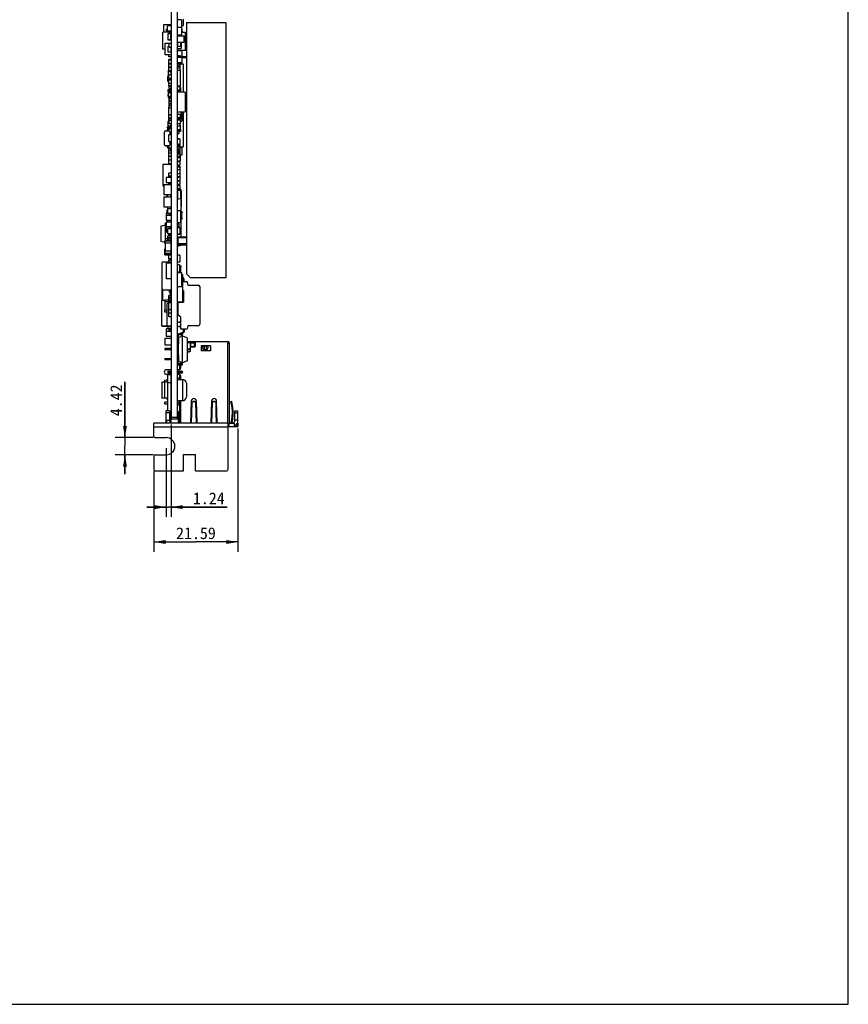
# Model space of a CAD drawing. Header units: millimetres. Extents: x 0 to 559, y 0 to 432.
# Tile 14 of 15: x 346 to 559, y 0 to 253. Entities that reach past the tile are written whole.
import ezdxf
from ezdxf.enums import TextEntityAlignment as Align

# ---------------------------------------------------------------- set-up
doc = ezdxf.new("R2010")
doc.units = ezdxf.units.MM
doc.header["$LTSCALE"] = 30.734
doc.layers.get('0').update_dxf_attribs({"linetype": 'CONTINUOUS'})
doc.layers.add('00_COMPONENTS', color=7, linetype='CONTINUOUS')
doc.layers.add('51__DRAFT_DIMS', color=7, linetype='CONTINUOUS')
doc.styles.get("Standard").update_dxf_attribs({"font": 'simfang.ttf'})
doc.dimstyles.new('DIMSTYLE_1', dxfattribs={"dimtxt": 3, "dimasz": 3, "dimexe": 2.5, "dimexo": 0.5, "dimgap": 0.75, "dimtad": 1, "dimdsep": 46, "dimtxsty": 'STANDARD', "dimblk": '_FILLED', "dimblk1": '_FILLED', "dimblk2": '_FILLED', "dimcen": 0.09, "dimclrt": 3, "dimazin": 2, "dimtp": 0.2, "dimtm": 0.2, "dimtfac": 1, "dimtofl": 0, "dimtmove": 0, "dimatfit": 3, "dimldrblk": '_FILLED', "dimfxl": 1, "dimtolj": 1, "dimarcsym": 0})
doc.dimstyles.new('DIMSTYLE_4', dxfattribs={"dimtxt": 3, "dimasz": 3, "dimexe": 2.5, "dimexo": 0.5, "dimgap": 0.75, "dimtad": 1, "dimdsep": 46, "dimtxsty": 'STANDARD', "dimblk": '_FILLED', "dimblk1": '_FILLED', "dimblk2": '_FILLED', "dimcen": 0.09, "dimclrt": 3, "dimazin": 2, "dimtp": 0.1, "dimtm": 0.1, "dimtfac": 1, "dimtofl": 0, "dimtmove": 0, "dimatfit": 3, "dimldrblk": '_FILLED', "dimfxl": 1, "dimtolj": 1, "dimarcsym": 0})

# ---------------------------------------------------------------- blocks, each defined once
blk = doc.blocks.new('_FILLED')
at = {"color": 0, "linetype": 'BYBLOCK'}
blk.add_solid([(0, 0), (-1, 0.167), (-1, -0.167)], dxfattribs=at)
blk = doc.blocks.new('*D6')
at = {"layer": '51__DRAFT_DIMS', "color": 4}
for p, q in [((373.14, 145.37), (373.14, 159.65)), ((373.14, 159.65), (373.14, 143.16)), ((380.36, 145.37), (370.64, 145.37)), ((373.14, 135.95), (373.14, 143.16)), ((380.36, 140.95), (370.64, 140.95)), ((373.14, 140.95), (373.14, 135.95))]:
    blk.add_line(p, q, dxfattribs=at)
at = {"layer": '51__DRAFT_DIMS', "color": 4, "xscale": 3, "yscale": 3, "zscale": 3}
for p, rotation in [((373.14, 145.37), 270), ((373.14, 140.95), 90)]:
    blk.add_blockref('_FILLED', p, dxfattribs=dict(at, rotation=rotation))
at = {"layer": '51__DRAFT_DIMS', "color": 3}
blk.add_text('4.42', height=3, rotation=90, dxfattribs=at).set_placement((372.39, 150.84))
blk = doc.blocks.new('*D7')
at = {"layer": '51__DRAFT_DIMS', "color": 4}
for p, q in [((384.97, 148.74), (384.97, 125.04)), ((383.73, 142.66), (383.73, 125.04)), ((383.73, 127.54), (378.73, 127.54)), ((378.73, 127.54), (384.35, 127.54)), ((399.4, 127.54), (384.35, 127.54)), ((384.97, 127.54), (399.4, 127.54))]:
    blk.add_line(p, q, dxfattribs=at)
at = {"layer": '51__DRAFT_DIMS', "color": 4, "xscale": 3, "yscale": 3, "zscale": 3}
blk.add_blockref('_FILLED', (383.73, 127.54), dxfattribs=at)
at = {"layer": '51__DRAFT_DIMS', "color": 4, "xscale": 3, "yscale": 3, "zscale": 3, "rotation": 180}
blk.add_blockref('_FILLED', (384.97, 127.54), dxfattribs=at)
at = {"layer": '51__DRAFT_DIMS', "color": 3}
blk.add_text('1.24', height=3, dxfattribs=at).set_placement((390.58, 128.29))
blk = doc.blocks.new('*D8')
at = {"layer": '51__DRAFT_DIMS', "color": 4}
for p, q in [((402.15, 147.74), (402.15, 116.09)), ((380.56, 136.81), (380.56, 116.09)), ((380.56, 118.59), (391.36, 118.59)), ((402.15, 118.59), (391.36, 118.59))]:
    blk.add_line(p, q, dxfattribs=at)
at = {"layer": '51__DRAFT_DIMS', "color": 4, "xscale": 3, "yscale": 3, "zscale": 3, "rotation": 180}
blk.add_blockref('_FILLED', (380.56, 118.59), dxfattribs=at)
at = {"layer": '51__DRAFT_DIMS', "color": 4, "xscale": 3, "yscale": 3, "zscale": 3}
blk.add_blockref('_FILLED', (402.15, 118.59), dxfattribs=at)
at = {"layer": '51__DRAFT_DIMS', "color": 3}
blk.add_text('21.59', height=3, dxfattribs=at).set_placement((391.36, 119.34), align=Align.CENTER)

msp = doc.modelspace()

# ---------------------------------------------------------------- linework, layer by layer
at = {"color": 7}
for p, q in [((558.8, 0), (558.8, 431.8)), ((0, 0), (558.8, 0))]:
    msp.add_line(p, q, dxfattribs=at)
at = {"layer": '00_COMPONENTS', "color": 7}
for p, q in [((385.002, 297.789), (385.002, 150.139)), ((386.574, 297.789), (386.574, 150.139)), ((388.174, 251.08), (388.174, 252.68)), ((383.097, 249.358), (383.097, 251.312)), ((383.097, 251.312), (385.002, 251.312)), ((383.752, 250.097), (383.752, 249.647)), ((383.752, 250.097), (384.037, 250.097)), ((384.037, 249.581), (384.037, 251.003)), ((385.002, 251.003), (384.037, 251.003)), ((387.692, 252.5), (386.574, 252.5)), ((386.574, 250.646), (387.692, 250.646)), ((387.692, 250.532), (386.574, 250.532)), ((387.184, 250.646), (387.184, 250.532)), ((387.374, 250.532), (387.374, 250.646)), ((387.692, 252.5), (387.692, 250.646)), ((387.692, 251.08), (388.174, 251.08)), ((387.692, 250.532), (387.692, 248.677)), ((387.692, 250.264), (387.824, 250.264)), ((387.824, 249.639), (387.824, 250.264)), ((388.974, 251.847), (388.974, 187.347)), ((388.974, 251.847), (399.074, 251.847)), ((399.074, 251.847), (399.074, 186.347)), ((382.894, 245.004), (382.894, 249.358)), ((385.002, 249.358), (382.894, 249.358)), ((383.752, 249.647), (384.037, 249.647)), ((383.802, 249.647), (383.802, 249.358)), ((385.002, 249.581), (384.037, 249.581)), ((384.202, 247.294), (384.202, 249.021)), ((384.202, 249.021), (385.002, 249.021)), ((384.502, 249.358), (384.502, 249.581)), ((384.502, 249.021), (384.502, 249.206)), ((384.502, 249.206), (385.002, 249.206)), ((384.952, 247.721), (384.952, 248.721)), ((384.952, 248.721), (385.002, 248.721)), ((385.002, 248.406), (384.952, 248.406)), ((385.002, 248.206), (384.952, 248.206)), ((385.002, 247.721), (384.952, 247.721)), ((384.982, 248.406), (384.982, 248.721)), ((384.982, 248.594), (385.002, 248.594)), ((386.574, 248.677), (387.692, 248.677)), ((388.374, 248.383), (386.574, 248.383)), ((387.184, 248.677), (387.184, 248.383)), ((387.59, 248.677), (387.59, 248.383)), ((387.692, 249.639), (387.824, 249.639)), ((387.692, 249.365), (388.581, 249.365)), ((387.786, 249.639), (387.786, 249.365)), ((388.374, 246.783), (388.374, 248.383)), ((388.581, 249.365), (388.581, 244.66)), ((383.427, 245.004), (382.894, 245.004)), ((383.427, 243.523), (383.427, 246.52)), ((383.427, 246.52), (385.002, 246.52)), ((385.002, 247.421), (384.202, 247.421)), ((385.002, 247.294), (384.202, 247.294)), ((384.202, 244.197), (384.202, 245.797)), ((384.202, 245.797), (384.502, 245.797)), ((384.502, 245.555), (384.502, 246.52)), ((384.502, 245.555), (385.002, 245.555)), ((384.952, 245.497), (384.952, 244.497)), ((384.952, 245.497), (385.002, 245.497)), ((386.574, 246.783), (388.374, 246.783)), ((386.624, 246.368), (386.574, 246.368)), ((386.624, 246.168), (386.574, 246.168)), ((386.624, 246.018), (386.574, 246.018)), ((387.374, 245.718), (386.574, 245.718)), ((386.574, 245.142), (387.59, 245.142)), ((386.594, 246.783), (386.594, 246.368)), ((386.624, 246.783), (386.624, 246.018)), ((387.374, 246.783), (387.374, 245.718)), ((387.59, 246.783), (387.59, 245.142)), ((385.002, 243.523), (383.427, 243.523)), ((385.002, 244.197), (384.202, 244.197)), ((384.392, 243.028), (384.392, 243.523)), ((385.002, 243.028), (384.392, 243.028)), ((385.002, 244.497), (384.952, 244.497)), ((388.581, 244.66), (386.574, 244.66)), ((387.824, 244.566), (386.574, 244.566)), ((386.574, 243.316), (387.824, 243.316)), ((387.074, 243.311), (386.574, 243.311)), ((386.574, 243.052), (387.184, 243.052)), ((387.824, 242.852), (386.574, 242.852)), ((386.594, 244.66), (386.594, 244.566)), ((386.624, 243.052), (386.624, 243.311)), ((386.674, 243.052), (386.674, 243.311)), ((387.074, 243.316), (387.074, 243.311)), ((387.184, 243.052), (387.184, 242.852)), ((387.274, 243.316), (387.274, 242.852)), ((387.354, 244.66), (387.354, 244.566)), ((387.539, 244.66), (387.539, 244.566)), ((387.824, 243.316), (387.824, 244.566)), ((387.824, 241.602), (387.824, 242.852)), ((387.824, 242.847), (388.974, 242.847)), ((388.581, 244.847), (388.974, 244.847)), ((384.392, 239.41), (384.392, 242.317)), ((385.002, 242.317), (384.392, 242.317)), ((385.002, 242.204), (384.392, 242.204)), ((385.002, 241.315), (384.392, 241.315)), ((384.392, 241.252), (385.002, 241.252)), ((385.002, 240.363), (384.392, 240.363)), ((384.392, 240.299), (385.002, 240.299)), ((386.574, 241.602), (387.824, 241.602)), ((387.074, 241.143), (386.574, 241.143)), ((386.574, 240.643), (387.074, 240.643)), ((386.574, 240.258), (387.184, 240.258)), ((386.574, 240.195), (387.184, 240.195)), ((387.074, 240.643), (387.074, 241.143)), ((387.074, 240.741), (387.184, 240.741)), ((387.184, 241.602), (387.184, 240.258)), ((387.274, 241.274), (387.184, 241.274)), ((387.184, 241.174), (387.274, 241.174)), ((387.184, 240.195), (387.184, 239.527)), ((387.274, 241.602), (387.274, 241.174)), ((387.274, 241.232), (388.098, 241.232)), ((388.098, 241.232), (388.098, 233.935)), ((384.102, 238.002), (384.102, 236.802)), ((384.392, 238.002), (384.102, 238.002)), ((384.202, 239.625), (384.202, 239.275)), ((384.202, 239.625), (384.392, 239.625)), ((384.202, 239.275), (385.002, 239.275)), ((384.202, 238.375), (384.202, 238.025)), ((384.392, 238.375), (384.202, 238.375)), ((384.392, 238.025), (384.202, 238.025)), ((384.222, 239.275), (384.222, 238.375)), ((385.002, 239.41), (384.392, 239.41)), ((384.392, 237.505), (384.392, 238.394)), ((385.002, 238.394), (384.392, 238.394)), ((385.002, 237.505), (384.392, 237.505)), ((384.982, 238.394), (384.982, 239.275)), ((385.002, 238.926), (384.982, 238.926)), ((387.324, 239.527), (386.574, 239.527)), ((387.324, 239.527), (387.324, 235.527)), ((384.102, 236.802), (384.392, 236.802)), ((384.392, 235.645), (384.392, 237.346)), ((385.002, 237.346), (384.392, 237.346)), ((385.002, 237.049), (384.392, 237.049)), ((385.002, 236.16), (384.392, 236.16)), ((384.392, 235.645), (385.002, 235.645)), ((384.502, 237.406), (384.502, 237.346)), ((385.002, 237.406), (384.502, 237.406)), ((384.502, 235.527), (384.502, 235.645)), ((384.502, 234.927), (384.502, 235.526)), ((384.522, 235.526), (384.502, 235.526)), ((385.002, 235.516), (384.502, 235.516)), ((385.002, 235.316), (384.502, 235.316)), ((384.502, 234.927), (385.002, 234.927)), ((384.522, 235.516), (384.522, 235.645)), ((384.982, 235.516), (384.982, 235.645)), ((385.002, 235.526), (384.982, 235.526)), ((386.574, 235.527), (387.324, 235.527)), ((387.184, 235.496), (386.574, 235.496)), ((386.574, 235.432), (387.184, 235.432)), ((387.184, 235.527), (387.184, 235.496)), ((387.184, 235.432), (387.184, 234.543)), ((387.374, 235.135), (387.184, 235.135)), ((387.374, 235.135), (387.374, 234.335)), ((384.202, 234.32), (384.202, 234.67)), ((384.202, 234.67), (385.002, 234.67)), ((384.202, 234.32), (384.502, 234.32)), ((384.202, 234.113), (384.202, 233.763)), ((384.202, 234.113), (385.002, 234.113)), ((384.202, 233.763), (385.002, 233.763)), ((384.202, 233.07), (384.202, 233.42)), ((384.222, 233.42), (384.202, 233.42)), ((384.222, 233.07), (384.202, 233.07)), ((384.202, 232.863), (384.202, 232.513)), ((385.002, 232.863), (384.202, 232.863)), ((385.002, 232.513), (384.202, 232.513)), ((384.222, 234.113), (384.222, 234.32)), ((384.222, 233.763), (384.222, 232.863)), ((384.392, 232.513), (384.392, 231.179)), ((384.502, 234.411), (384.502, 234.113)), ((385.002, 234.411), (384.502, 234.411)), ((385.002, 234.282), (384.502, 234.282)), ((384.502, 232.379), (384.502, 231.879)), ((385.002, 232.379), (384.502, 232.379)), ((384.982, 232.863), (384.982, 233.763)), ((385.002, 232.933), (384.982, 232.933)), ((386.574, 234.543), (387.184, 234.543)), ((386.574, 234.335), (387.374, 234.335)), ((388.581, 233.935), (386.574, 233.935)), ((387.184, 234.335), (387.184, 233.935)), ((388.581, 233.935), (388.581, 228.931)), ((384.502, 231.179), (384.392, 231.179)), ((384.392, 228.169), (384.392, 230.161)), ((384.502, 230.161), (384.392, 230.161)), ((385.002, 229.871), (384.392, 229.871)), ((384.502, 231.879), (385.002, 231.879)), ((384.502, 229.871), (384.502, 231.661)), ((385.002, 231.661), (384.502, 231.661)), ((385.002, 231.532), (384.502, 231.532)), ((384.502, 231.032), (385.002, 231.032)), ((385.002, 230.897), (384.502, 230.897)), ((385.002, 230.431), (384.502, 230.431)), ((384.392, 228.169), (385.002, 228.169)), ((384.392, 226.37), (384.392, 228.161)), ((385.002, 228.161), (384.392, 228.161)), ((384.502, 228.169), (384.502, 228.161)), ((386.574, 228.931), (388.581, 228.931)), ((387.374, 228.277), (386.574, 228.277)), ((386.574, 227.477), (387.374, 227.477)), ((387.374, 227.477), (387.374, 228.277)), ((387.539, 228.931), (387.539, 227.126)), ((387.774, 228.931), (387.774, 226.563)), ((388.098, 228.931), (388.098, 219.978)), ((384.102, 224.804), (384.102, 225.054)), ((384.102, 225.054), (384.202, 225.054)), ((384.102, 224.804), (384.202, 224.804)), ((384.802, 224.795), (384.124, 224.584)), ((384.152, 224.593), (384.152, 224.804)), ((384.202, 226.192), (384.202, 226.542)), ((384.202, 226.542), (384.392, 226.542)), ((384.202, 226.192), (384.502, 226.192)), ((384.202, 224.942), (384.202, 225.292)), ((385.002, 225.292), (384.202, 225.292)), ((384.802, 224.942), (384.202, 224.942)), ((384.202, 224.608), (384.202, 224.855)), ((384.202, 224.855), (384.522, 224.855)), ((384.222, 225.292), (384.222, 226.192)), ((385.002, 227.272), (384.392, 227.272)), ((384.392, 227.259), (385.002, 227.259)), ((384.502, 226.37), (384.392, 226.37)), ((384.502, 225.87), (384.502, 226.835)), ((384.502, 226.835), (385.002, 226.835)), ((385.002, 225.87), (384.502, 225.87)), ((384.502, 224.895), (384.502, 224.942)), ((384.802, 224.9), (384.502, 224.9)), ((384.802, 224.895), (384.502, 224.895)), ((384.522, 224.895), (384.522, 224.708)), ((384.802, 224.795), (384.802, 225.141)), ((385.002, 225.141), (384.802, 225.141)), ((384.982, 225.292), (384.982, 225.87)), ((384.982, 225.7), (385.002, 225.7)), ((384.982, 225.695), (385.002, 225.695)), ((384.982, 225.563), (385.002, 225.563)), ((386.574, 227.126), (387.539, 227.126)), ((386.574, 227.113), (386.874, 227.113)), ((387.184, 227.076), (386.574, 227.076)), ((387.374, 226.753), (386.574, 226.753)), ((386.574, 225.953), (387.374, 225.953)), ((386.574, 225.374), (387.184, 225.374)), ((387.374, 225.229), (386.574, 225.229)), ((386.874, 227.126), (386.874, 227.113)), ((387.184, 227.076), (387.184, 226.753)), ((387.184, 225.953), (387.184, 225.374)), ((387.184, 225.477), (387.374, 225.477)), ((387.374, 225.953), (387.374, 226.753)), ((387.374, 226.563), (387.774, 226.563)), ((387.374, 224.429), (387.374, 225.477)), ((383.252, 220.491), (383.252, 223.791)), ((383.552, 224.091), (384.402, 224.091)), ((384.061, 224.091), (384.061, 224.498)), ((384.261, 224.417), (384.938, 224.628)), ((384.261, 224.091), (384.261, 224.417)), ((384.392, 224.091), (384.392, 224.458)), ((384.392, 221.29), (384.392, 222.992)), ((385.002, 222.992), (384.392, 222.992)), ((384.702, 222.992), (384.702, 223.791)), ((385.002, 224.587), (384.808, 224.587)), ((384.982, 224.587), (384.982, 224.657)), ((386.574, 224.429), (387.374, 224.429)), ((386.594, 224.399), (386.574, 224.399)), ((387.374, 224.227), (386.574, 224.227)), ((387.374, 223.877), (386.574, 223.877)), ((387.074, 223.872), (386.574, 223.872)), ((386.574, 223.372), (387.074, 223.372)), ((386.594, 224.429), (386.594, 224.227)), ((387.074, 223.372), (387.074, 223.872)), ((387.354, 224.429), (387.354, 224.227)), ((387.374, 224.227), (387.374, 223.877)), ((384.402, 220.191), (383.552, 220.191)), ((384.061, 219.784), (384.061, 220.191)), ((384.261, 219.865), (384.261, 220.191)), ((384.261, 219.865), (384.938, 219.654)), ((384.392, 221.29), (385.002, 221.29)), ((384.392, 219.824), (384.392, 220.191)), ((384.702, 220.491), (384.702, 221.29)), ((385.002, 221.108), (384.702, 221.108)), ((386.574, 222.118), (387.074, 222.118)), ((386.574, 222.042), (387.184, 222.042)), ((386.574, 220.74), (386.924, 220.74)), ((386.574, 220.49), (386.694, 220.49)), ((386.574, 220.34), (386.694, 220.34)), ((386.574, 220.311), (386.694, 220.311)), ((386.574, 220.302), (386.694, 220.302)), ((386.694, 219.99), (386.574, 219.99)), ((386.924, 219.74), (386.574, 219.74)), ((386.599, 220.311), (386.599, 220.302)), ((386.694, 220.49), (386.694, 219.99)), ((386.924, 220.74), (386.924, 219.74)), ((386.924, 220.34), (387.184, 220.34)), ((386.924, 220.302), (387.184, 220.302)), ((387.074, 222.118), (387.074, 222.042)), ((387.134, 220.34), (387.134, 220.302)), ((387.184, 222.042), (387.184, 219.413)), ((387.184, 219.978), (388.098, 219.978)), ((387.374, 219.94), (387.184, 219.94)), ((387.184, 219.842), (387.774, 219.842)), ((387.374, 219.842), (387.374, 219.94)), ((387.774, 219.842), (387.774, 217.842)), ((384.802, 219.487), (384.124, 219.698)), ((384.392, 217.521), (384.392, 219.615)), ((384.802, 219.406), (384.392, 219.406)), ((384.392, 218.999), (385.002, 218.999)), ((384.392, 218.41), (385.002, 218.41)), ((385.002, 217.521), (384.392, 217.521)), ((384.392, 216.568), (384.392, 217.457)), ((385.002, 217.457), (384.392, 217.457)), ((384.802, 219.487), (384.802, 219.141)), ((385.002, 219.141), (384.802, 219.141)), ((386.574, 219.413), (387.184, 219.413)), ((386.574, 219.35), (387.184, 219.35)), ((386.574, 219.023), (386.924, 219.023)), ((386.574, 218.773), (386.694, 218.773)), ((386.694, 218.461), (386.574, 218.461)), ((386.574, 218.397), (386.694, 218.397)), ((386.694, 218.273), (386.574, 218.273)), ((386.574, 218.023), (386.924, 218.023)), ((386.574, 217.508), (387.184, 217.508)), ((386.694, 218.773), (386.694, 218.273)), ((386.699, 219.35), (386.699, 219.413)), ((386.924, 219.023), (386.924, 218.023)), ((387.184, 218.461), (386.924, 218.461)), ((386.924, 218.397), (387.184, 218.397)), ((387.074, 218.461), (387.074, 218.397)), ((387.134, 219.413), (387.134, 219.35)), ((387.184, 219.35), (387.184, 218.461)), ((387.184, 218.397), (387.184, 217.508)), ((387.774, 217.842), (387.184, 217.842)), ((387.184, 217.616), (387.374, 217.616)), ((387.374, 217.527), (387.184, 217.527)), ((387.374, 217.616), (387.374, 217.842)), ((387.374, 216.346), (387.374, 217.527)), ((382.97, 209.829), (382.97, 215.493)), ((382.97, 215.493), (385.002, 215.493)), ((385.002, 216.568), (384.392, 216.568)), ((384.392, 215.616), (384.392, 216.505)), ((385.002, 216.505), (384.392, 216.505)), ((385.002, 215.616), (384.392, 215.616)), ((384.502, 215.493), (384.502, 215.616)), ((387.374, 217.146), (386.574, 217.146)), ((386.574, 216.346), (387.374, 216.346)), ((386.574, 216.218), (387.074, 216.218)), ((386.574, 215.329), (387.184, 215.329)), ((387.184, 215.047), (386.574, 215.047)), ((386.574, 214.82), (387.184, 214.82)), ((387.074, 216.346), (387.074, 216.218)), ((387.184, 216.346), (387.184, 215.329)), ((387.184, 215.047), (387.184, 210.312)), ((384.392, 213.296), (385.002, 213.296)), ((384.392, 212.407), (384.392, 213.296)), ((385.002, 212.407), (384.392, 212.407)), ((384.392, 212.344), (385.002, 212.344)), ((384.392, 212.057), (384.392, 212.344)), ((387.184, 214.084), (386.574, 214.084)), ((386.574, 213.106), (387.184, 213.106)), ((387.184, 212.217), (386.574, 212.217)), ((383.102, 209.829), (382.97, 209.829)), ((385.002, 210.204), (383.102, 210.204)), ((383.102, 210.204), (383.102, 207.704)), ((385.002, 212.057), (383.752, 212.057)), ((383.752, 212.057), (383.752, 210.807)), ((383.752, 210.807), (385.002, 210.807)), ((384.392, 210.502), (384.392, 210.807)), ((385.002, 210.502), (384.392, 210.502)), ((386.574, 212.153), (387.184, 212.153)), ((387.184, 211.264), (386.574, 211.264)), ((386.574, 211.201), (387.184, 211.201)), ((387.184, 210.312), (386.574, 210.312)), ((386.574, 210.033), (387.184, 210.033)), ((387.184, 210.033), (387.184, 209.144)), ((383.102, 207.704), (385.002, 207.704)), ((384.012, 207.057), (384.012, 207.704)), ((384.827, 207.704), (384.827, 207.057)), ((387.184, 209.144), (386.574, 209.144)), ((387.514, 209.008), (386.574, 209.008)), ((386.574, 208.984), (386.749, 208.984)), ((386.574, 208.734), (386.749, 208.734)), ((386.749, 206.384), (386.749, 208.984)), ((387.474, 208.657), (386.749, 208.734)), ((387.514, 209.008), (387.514, 208.645)), ((387.564, 208.558), (387.564, 206.174)), ((385.002, 207.057), (383.102, 207.057)), ((383.102, 207.057), (383.102, 204.557)), ((386.749, 206.634), (386.574, 206.634)), ((386.574, 206.384), (386.749, 206.384)), ((386.749, 206.634), (387.474, 206.71)), ((387.514, 206.723), (387.514, 196.847)), ((387.514, 204.655), (387.59, 204.655)), ((387.564, 206.709), (387.59, 206.709)), ((387.59, 206.709), (387.59, 204.655)), ((383.102, 204.557), (385.002, 204.557)), ((384.702, 202.823), (383.752, 202.823)), ((383.752, 202.823), (383.752, 201.129)), ((385.002, 202.379), (383.752, 202.379)), ((383.986, 203.826), (384.102, 203.826)), ((383.986, 202.823), (383.986, 203.826)), ((385.002, 204.513), (384.102, 204.513)), ((384.102, 204.513), (384.102, 202.868)), ((385.002, 204.068), (384.102, 204.068)), ((384.102, 202.868), (385.002, 202.868)), ((384.522, 204.513), (384.522, 204.557)), ((385.002, 204.253), (384.702, 204.253)), ((384.702, 204.253), (384.702, 204.068)), ((385.002, 202.831), (384.702, 202.831)), ((384.702, 202.831), (384.702, 202.531)), ((384.702, 202.531), (385.002, 202.531)), ((384.982, 204.557), (384.982, 204.513)), ((387.387, 203.57), (386.574, 203.57)), ((387.387, 203.57), (387.387, 200.572)), ((387.514, 203.407), (387.824, 203.407)), ((387.514, 202.957), (387.824, 202.957)), ((387.774, 201.857), (387.774, 202.957)), ((387.824, 202.957), (387.824, 203.407)), ((382.329, 199.636), (383.579, 199.936)), ((382.329, 199.636), (382.329, 195.666)), ((383.564, 200.446), (383.752, 200.446)), ((383.564, 199.932), (383.564, 200.446)), ((383.579, 199.936), (383.752, 199.891)), ((383.579, 195.827), (383.579, 199.936)), ((383.752, 201.129), (385.002, 201.129)), ((385.002, 200.664), (383.752, 200.664)), ((383.752, 200.664), (383.752, 199.414)), ((384.702, 201.084), (384.102, 201.084)), ((384.102, 201.084), (384.102, 200.664)), ((384.702, 201.129), (384.702, 200.842)), ((384.702, 200.842), (385.002, 200.842)), ((386.574, 200.572), (387.387, 200.572)), ((387.074, 200.099), (386.574, 200.099)), ((386.574, 199.599), (387.074, 199.599)), ((387.074, 199.599), (387.074, 200.099)), ((387.824, 201.857), (387.514, 201.857)), ((387.824, 201.407), (387.514, 201.407)), ((387.824, 201.407), (387.824, 201.857)), ((383.752, 198.886), (383.579, 198.886)), ((383.586, 196.415), (383.586, 198.886)), ((383.752, 199.414), (385.002, 199.414)), ((385.002, 199.394), (383.752, 199.394)), ((383.752, 199.394), (383.752, 198.144)), ((383.752, 198.144), (384.102, 198.144)), ((385.002, 198.925), (384.102, 198.925)), ((384.102, 198.925), (384.102, 197.725)), ((384.102, 197.725), (385.002, 197.725)), ((384.702, 197.02), (384.102, 197.02)), ((384.102, 197.02), (384.102, 195.827)), ((384.392, 197.02), (384.392, 197.725)), ((384.712, 197.309), (384.392, 197.309)), ((385.002, 199.237), (384.702, 199.237)), ((384.702, 198.925), (384.702, 199.237)), ((384.702, 199.116), (385.002, 199.116)), ((385.002, 199.046), (384.702, 199.046)), ((384.702, 197.606), (385.002, 197.606)), ((384.702, 197.606), (384.702, 197.456)), ((384.702, 197.456), (385.002, 197.456)), ((384.712, 197.264), (384.702, 197.264)), ((384.702, 197.264), (384.702, 197.006)), ((385.002, 197.156), (384.702, 197.156)), ((385.002, 197.006), (384.702, 197.006)), ((384.712, 197.456), (384.712, 197.156)), ((384.739, 199.394), (384.739, 199.414)), ((384.802, 199.394), (384.802, 199.414)), ((384.992, 197.156), (384.992, 197.456)), ((385.002, 197.309), (384.992, 197.309)), ((385.002, 197.264), (384.992, 197.264)), ((386.574, 199.341), (387.184, 199.341)), ((386.574, 199.302), (387.184, 199.302)), ((386.574, 197.601), (387.184, 197.601)), ((387.184, 197.499), (386.574, 197.499)), ((387.184, 199.341), (387.184, 197.499)), ((383.402, 195.408), (382.329, 195.666)), ((383.402, 195.227), (383.402, 195.817)), ((385.002, 195.227), (383.402, 195.227)), ((383.412, 195.827), (384.992, 195.827)), ((383.452, 195.227), (383.452, 193.227)), ((383.579, 196.415), (384.102, 196.415)), ((384.392, 196.724), (385.002, 196.724)), ((384.392, 195.835), (384.392, 196.724)), ((385.002, 195.835), (384.392, 195.835)), ((384.702, 196.508), (385.002, 196.508)), ((384.702, 196.508), (384.702, 196.358)), ((384.702, 196.358), (385.002, 196.358)), ((385.002, 196.058), (384.702, 196.058)), ((384.702, 196.058), (384.702, 195.908)), ((385.002, 195.908), (384.702, 195.908)), ((384.702, 195.835), (384.702, 195.827)), ((384.712, 196.358), (384.712, 196.058)), ((384.952, 195.227), (384.952, 193.227)), ((384.952, 194.51), (385.002, 194.51)), ((384.992, 196.058), (384.992, 196.358)), ((386.574, 196.647), (386.774, 196.847)), ((386.574, 195.047), (386.774, 194.847)), ((386.574, 194.754), (387.514, 194.754)), ((386.574, 194.55), (387.074, 194.55)), ((386.774, 196.847), (388.974, 196.847)), ((386.774, 194.847), (386.774, 196.847)), ((386.774, 194.847), (388.974, 194.847)), ((387.074, 194.55), (387.074, 194.754)), ((387.514, 194.847), (387.514, 194.754)), ((383.402, 192.224), (383.402, 193.804)), ((385.002, 193.227), (383.402, 193.227)), ((383.412, 193.814), (383.452, 193.814)), ((384.992, 192.627), (383.412, 192.627)), ((384.992, 192.214), (383.412, 192.214)), ((383.752, 192.51), (383.752, 192.627)), ((385.002, 192.51), (383.752, 192.51)), ((384.102, 192.51), (384.102, 192.488)), ((385.002, 192.488), (384.102, 192.488)), ((384.392, 191.251), (384.392, 192.214)), ((384.952, 194.11), (385.002, 194.11)), ((384.982, 193.227), (384.982, 194.11)), ((384.982, 194.08), (385.002, 194.08)), ((385.002, 194.057), (384.982, 194.057)), ((384.982, 193.814), (384.992, 193.814)), ((387.184, 192.152), (386.574, 192.152)), ((387.184, 192.152), (387.184, 190.45)), ((385.002, 190.335), (382.716, 190.335)), ((382.716, 183.223), (382.716, 190.335)), ((385.002, 190.098), (383.783, 190.098)), ((383.783, 186.107), (383.783, 190.098)), ((385.002, 191.251), (384.392, 191.251)), ((384.392, 190.94), (385.002, 190.94)), ((384.392, 190.335), (384.392, 190.94)), ((386.574, 190.45), (387.184, 190.45)), ((387.133, 189.696), (386.574, 189.696)), ((387.133, 189.696), (387.133, 187.867)), ((386.574, 187.867), (387.133, 187.867)), ((386.574, 187.726), (387.692, 187.726)), ((386.624, 187.867), (386.624, 187.726)), ((387.133, 189.387), (387.474, 189.387)), ((387.133, 189.137), (387.474, 189.137)), ((387.424, 189.137), (387.424, 187.726)), ((387.474, 189.387), (387.474, 189.137)), ((387.692, 187.726), (387.692, 184.131)), ((387.692, 187.179), (387.895, 187.179)), ((387.895, 187.179), (387.895, 184.258)), ((388.974, 187.347), (389.974, 186.347)), ((385.002, 186.107), (383.783, 186.107)), ((388.131, 186.312), (387.895, 186.418)), ((387.895, 186.144), (388.03, 186.084)), ((387.895, 185.381), (388.889, 185.381)), ((388.074, 185.381), (388.074, 186.016)), ((388.324, 185.381), (388.324, 186.016)), ((389.189, 185.081), (389.189, 184.7)), ((389.389, 184.5), (391.924, 184.5)), ((399.074, 186.347), (389.974, 186.347)), ((382.702, 180.513), (382.702, 183.607)), ((385.002, 183.223), (382.716, 183.223)), ((384.688, 183.223), (384.688, 182.707)), ((384.772, 183.223), (384.772, 183.107)), ((384.788, 182.607), (384.802, 182.607)), ((384.902, 183.007), (384.872, 183.007)), ((384.902, 182.507), (384.902, 181.788)), ((386.574, 184.131), (387.895, 184.131)), ((387.895, 184.258), (387.692, 184.258)), ((387.895, 184.131), (387.895, 180.194)), ((387.895, 183.09), (388.149, 183.09)), ((388.149, 183.09), (388.149, 180.073)), ((392.324, 184.1), (392.324, 174.423)), ((383.402, 180.513), (382.64, 180.513)), ((382.64, 173.96), (382.64, 180.513)), ((383.402, 180.741), (384.392, 180.741)), ((383.402, 180.241), (383.402, 180.741)), ((383.402, 180.241), (384.392, 180.241)), ((383.422, 178.041), (383.422, 180.241)), ((384.392, 179.8), (383.986, 179.8)), ((383.986, 173.946), (383.986, 179.8)), ((385.002, 181.788), (384.392, 181.788)), ((384.392, 178.245), (384.392, 181.788)), ((385.002, 180.086), (384.392, 180.086)), ((385.002, 179.946), (384.392, 179.946)), ((384.502, 181.438), (385.002, 181.438)), ((384.502, 181.238), (384.502, 181.438)), ((384.502, 181.238), (385.002, 181.238)), ((385.002, 180.638), (384.502, 180.638)), ((384.502, 180.438), (384.502, 180.638)), ((385.002, 180.438), (384.502, 180.438)), ((384.522, 180.638), (384.522, 181.238)), ((384.982, 180.638), (384.982, 181.238)), ((386.574, 180.194), (387.895, 180.194)), ((386.574, 180.093), (388.149, 180.093)), ((386.574, 180.073), (388.149, 180.073)), ((386.824, 176.782), (386.824, 180.073)), ((383.986, 178.041), (383.402, 178.041)), ((383.402, 177.541), (383.402, 178.041)), ((383.986, 177.541), (383.402, 177.541)), ((384.392, 178.245), (385.002, 178.245)), ((385.002, 178.206), (384.392, 178.206)), ((384.392, 177.317), (384.392, 178.206)), ((385.002, 177.317), (384.392, 177.317)), ((385.002, 177.254), (384.392, 177.254)), ((384.392, 176.365), (384.392, 177.254)), ((385.002, 176.365), (384.392, 176.365)), ((387.475, 176.227), (386.824, 176.782)), ((386.992, 175.064), (387.475, 175.064)), ((386.992, 174.864), (386.992, 175.064)), ((387.475, 174.864), (386.992, 174.864)), ((387.475, 175.064), (387.475, 176.227)), ((387.475, 173.993), (387.475, 174.864)), ((383.986, 173.96), (382.64, 173.96)), ((384.802, 173.876), (382.802, 173.876)), ((385.002, 173.255), (383.752, 173.255)), ((383.752, 173.255), (383.752, 171.372)), ((385.002, 172.622), (383.752, 172.622)), ((385.002, 173.946), (383.986, 173.946)), ((384.202, 173.255), (384.202, 173.876)), ((384.502, 173.063), (385.002, 173.063)), ((384.502, 172.622), (384.502, 173.063)), ((384.871, 173.904), (385.002, 173.904)), ((384.952, 173.604), (385.002, 173.604)), ((384.952, 173.604), (384.952, 173.255)), ((386.774, 171.969), (387.947, 171.969)), ((386.976, 171.969), (388.03, 172.439)), ((386.992, 173.993), (387.475, 173.993)), ((386.992, 173.793), (386.992, 173.993)), ((387.475, 173.793), (386.992, 173.793)), ((387.475, 173.141), (387.475, 173.793)), ((388.889, 173.141), (387.475, 173.141)), ((388.131, 172.21), (387.59, 171.969)), ((387.947, 164.029), (387.947, 171.969)), ((388.074, 173.141), (388.074, 172.507)), ((388.324, 173.141), (388.324, 172.507)), ((389.189, 173.823), (389.189, 173.441)), ((391.924, 174.023), (389.389, 174.023)), ((385.002, 170.765), (383.402, 170.765)), ((383.402, 170.765), (383.402, 169.165)), ((383.752, 171.372), (385.002, 171.372)), ((386.802, 169.469), (386.574, 169.469)), ((386.977, 169.426), (386.777, 169.426)), ((386.777, 169.426), (386.777, 166.571)), ((387.718, 171.74), (386.802, 171.74)), ((386.802, 171.74), (386.802, 169.469)), ((386.802, 171.236), (386.824, 171.236)), ((386.824, 171.236), (386.824, 171.578)), ((387.078, 171.74), (386.868, 171.647)), ((387.947, 171.426), (386.977, 171.012)), ((386.977, 169.426), (386.977, 171.012)), ((387.718, 171.329), (387.718, 171.74)), ((389.117, 170.926), (387.947, 171.426)), ((389.117, 170.926), (389.117, 165.071)), ((389.117, 170.019), (399.574, 170.019)), ((389.867, 170.019), (389.867, 167.568)), ((391.067, 169.819), (389.867, 169.819)), ((389.867, 169.645), (391.067, 169.645)), ((389.867, 169.64), (391.067, 169.64)), ((389.974, 169.64), (389.974, 168.64)), ((390.874, 169.64), (390.874, 168.58)), ((391.067, 169.44), (390.874, 169.44)), ((391.067, 168.612), (391.067, 170.019)), ((391.124, 169.78), (391.124, 168.73)), ((399.552, 169.93), (391.274, 169.93)), ((399.552, 169.93), (399.552, 169.57)), ((399.924, 169.57), (399.552, 169.57)), ((399.567, 170.019), (399.567, 169.57)), ((399.574, 169.819), (399.567, 169.819)), ((399.724, 169.57), (399.724, 169.669)), ((399.924, 169.669), (399.924, 149.039)), ((385.002, 168.195), (383.374, 168.195)), ((383.374, 168.195), (383.374, 167.845)), ((385.002, 167.845), (383.374, 167.845)), ((383.402, 169.165), (385.002, 169.165)), ((384.374, 168.195), (384.374, 167.845)), ((386.777, 168.195), (386.574, 168.195)), ((386.777, 167.845), (386.574, 167.845)), ((389.617, 167.383), (389.117, 167.383)), ((389.117, 167.328), (389.617, 167.328)), ((390.874, 168.64), (389.974, 168.64)), ((390.974, 168.58), (390.004, 168.58)), ((395.124, 168.93), (392.724, 168.93)), ((392.724, 168.93), (392.724, 167.63)), ((395.124, 167.63), (392.724, 167.63)), ((393.215, 168.919), (393.239, 168.919)), ((393.239, 168.919), (393.254, 168.919)), ((393.374, 168.919), (393.425, 168.919)), ((393.425, 168.919), (393.457, 168.919)), ((393.457, 168.919), (394.077, 168.919)), ((394.077, 168.845), (393.457, 168.845)), ((394.077, 167.881), (393.457, 167.881)), ((394.077, 168.919), (394.112, 168.919)), ((394.112, 168.919), (394.152, 168.919)), ((394.152, 168.919), (394.227, 168.919)), ((394.279, 168.919), (394.297, 168.919)), ((395.124, 168.93), (395.124, 167.63)), ((383.374, 165.655), (385.002, 165.655)), ((383.374, 165.655), (383.374, 165.305)), ((385.002, 165.305), (383.374, 165.305)), ((384.374, 165.655), (384.374, 165.305)), ((386.802, 166.529), (386.574, 166.529)), ((386.777, 166.571), (386.977, 166.571)), ((386.802, 164.257), (386.802, 166.529)), ((386.802, 165.655), (386.977, 165.655)), ((386.977, 165.578), (386.802, 165.578)), ((386.802, 164.328), (387.274, 164.328)), ((387.718, 164.257), (386.802, 164.257)), ((386.977, 164.986), (386.977, 166.571)), ((386.977, 164.986), (387.947, 164.571)), ((387.174, 164.328), (387.174, 164.257)), ((387.274, 164.859), (387.274, 164.328)), ((387.424, 164.795), (387.424, 164.257)), ((387.718, 164.669), (387.718, 164.257)), ((389.117, 165.071), (387.947, 164.571)), ((385.002, 162.78), (383.824, 162.78)), ((384.324, 162.43), (385.002, 162.43)), ((385.002, 161.93), (384.324, 161.93)), ((387.124, 162.78), (386.574, 162.78)), ((386.574, 162.43), (387.724, 162.43)), ((387.724, 161.93), (386.574, 161.93)), ((386.774, 164.029), (387.947, 164.029)), ((387.174, 164.029), (387.174, 162.784)), ((387.424, 164.029), (387.424, 163.08)), ((383.374, 159.619), (382.574, 159.619)), ((382.574, 159.619), (382.574, 155.519)), ((383.254, 160.08), (384.154, 160.248)), ((383.254, 160.08), (383.254, 159.619)), ((385.002, 161.58), (383.824, 161.58)), ((384.974, 161.439), (384.174, 161.439)), ((384.174, 152.239), (384.174, 161.439)), ((384.974, 149.239), (384.974, 161.439)), ((387.124, 161.58), (386.574, 161.58)), ((386.574, 160.7), (386.583, 160.701)), ((386.574, 160.294), (387.904, 160.294)), ((386.583, 160.701), (386.575, 160.704)), ((386.577, 160.704), (386.575, 160.704)), ((386.577, 160.704), (386.575, 160.704)), ((386.583, 160.701), (386.577, 160.704)), ((386.587, 160.7), (386.583, 160.701)), ((387.174, 161.575), (387.174, 160.294)), ((387.424, 161.28), (387.424, 160.294)), ((388.904, 159.294), (388.904, 155.844)), ((383.374, 155.519), (382.574, 155.519)), ((383.544, 155.5), (383.374, 155.5)), ((384.174, 154.48), (383.374, 154.48)), ((383.374, 153.98), (383.374, 154.48)), ((386.574, 154.844), (387.904, 154.844)), ((387.174, 154.772), (386.574, 154.772)), ((386.574, 154.48), (387.174, 154.48)), ((387.174, 154.844), (387.174, 149.039)), ((387.424, 154.844), (387.424, 149.039)), ((390.174, 154.749), (390, 149.039)), ((390.262, 149.039), (390.424, 154.334)), ((391.224, 154.334), (391.304, 151.724)), ((391.648, 149.039), (391.474, 154.749)), ((395.374, 154.749), (395.2, 149.045)), ((395.462, 149.039), (395.624, 154.334)), ((396.424, 154.334), (396.504, 151.724)), ((396.848, 149.039), (396.674, 154.749)), ((400.277, 154.651), (400.468, 154.709)), ((400.277, 154.651), (400.298, 154.581)), ((400.298, 154.581), (400.489, 154.64)), ((400.577, 154.334), (400.384, 154.282)), ((400.468, 154.709), (400.489, 154.64)), ((384.174, 153.98), (383.374, 153.98)), ((384.534, 152.239), (383.734, 152.239)), ((383.734, 149.239), (383.734, 152.239)), ((384.534, 152.239), (384.534, 149.839)), ((387.174, 153.98), (386.574, 153.98)), ((387.174, 153.69), (386.574, 153.69)), ((386.924, 152.037), (387.124, 152.037)), ((386.924, 149.039), (386.924, 152.037)), ((387.124, 152.037), (387.124, 149.039)), ((391.304, 151.724), (391.386, 149.039)), ((396.504, 151.724), (396.586, 149.039)), ((400.902, 152.386), (400.903, 152.375)), ((400.902, 152.386), (400.902, 152.375)), ((401.354, 152.239), (402.154, 152.239)), ((401.354, 149.839), (401.354, 152.239)), ((402.154, 149.839), (402.154, 152.239)), ((399.614, 149.039), (380.564, 149.039)), ((380.564, 145.669), (380.564, 149.039)), ((386.574, 150.139), (385.002, 150.139)), ((386.724, 150.79), (386.574, 150.79)), ((386.924, 150.99), (386.724, 150.79)), ((387.174, 150.99), (387.124, 150.99)), ((399.614, 137.309), (399.614, 149.039)), ((399.76, 149.039), (401.278, 149.039)), ((400.582, 149.131), (400.579, 149.122)), ((400.582, 149.131), (400.579, 149.122)), ((400.873, 149.039), (400.85, 149.096)), ((400.889, 150.898), (400.89, 150.906)), ((400.89, 150.898), (400.89, 150.906)), ((400.894, 150.961), (400.895, 150.973)), ((400.894, 150.963), (400.895, 150.973)), ((400.895, 150.973), (400.894, 150.955)), ((400.895, 150.97), (400.894, 150.955)), ((401.278, 148.239), (401.278, 149.039)), ((401.954, 149.039), (402.154, 149.039)), ((402.154, 149.039), (402.154, 148.239)), ((399.614, 148.239), (402.154, 148.239)), ((380.864, 145.369), (383.734, 145.369)), ((380.564, 140.649), (380.564, 137.309)), ((380.864, 140.949), (383.734, 140.949)), ((388.184, 140.999), (391.234, 140.999)), ((388.184, 136.809), (388.184, 140.999)), ((391.234, 136.809), (391.234, 140.999)), ((381.064, 136.809), (388.184, 136.809)), ((391.234, 136.809), (399.114, 136.809))]:
    msp.add_line(p, q, dxfattribs=at)
at = {"layer": '00_COMPONENTS', "color": 4}
for p, q in [((388.974, 243.064), (387.274, 243.064)), ((388.974, 243.047), (387.274, 243.047)), ((388.974, 244.647), (387.539, 244.647)), ((388.974, 244.631), (387.539, 244.631)), ((386.774, 227.113), (386.774, 227.076)), ((384.101, 207.704), (384.101, 207.057)), ((387.474, 206.71), (387.474, 208.657)), ((385.002, 195.817), (383.402, 195.817)), ((383.412, 195.827), (383.412, 195.227)), ((384.992, 195.227), (384.992, 195.827)), ((388.974, 196.647), (386.574, 196.647)), ((388.974, 196.631), (386.574, 196.631)), ((388.974, 195.064), (386.574, 195.064)), ((388.974, 195.047), (386.574, 195.047)), ((383.452, 193.804), (383.402, 193.804)), ((383.402, 192.637), (385.002, 192.637)), ((383.402, 192.224), (385.002, 192.224)), ((383.412, 193.814), (383.412, 192.214)), ((385.002, 193.804), (384.982, 193.804)), ((384.992, 192.627), (384.992, 193.814)), ((384.992, 192.214), (384.992, 192.488)), ((382.716, 183.607), (382.702, 183.607)), ((382.802, 183.223), (382.802, 180.513)), ((384.588, 182.707), (384.588, 183.223)), ((384.588, 182.707), (384.688, 182.707)), ((384.772, 183.107), (385.002, 183.107)), ((384.788, 182.607), (384.788, 182.507)), ((384.902, 182.507), (384.788, 182.507)), ((384.802, 181.788), (384.802, 182.607)), ((384.902, 183.007), (384.902, 183.223)), ((382.802, 173.96), (382.802, 173.876)), ((384.588, 173.876), (384.588, 173.946)), ((384.788, 173.946), (384.788, 173.876)), ((384.802, 173.876), (384.802, 173.946)), ((389.867, 169.669), (389.117, 169.669)), ((391.124, 169.669), (391.067, 169.669)), ((399.567, 169.669), (399.552, 169.669)), ((399.574, 149.039), (399.574, 169.57)), ((389.867, 168.066), (389.117, 168.066)), ((389.117, 167.982), (389.867, 167.982)), ((389.617, 167.328), (389.617, 167.383)), ((393.457, 168.919), (393.457, 167.881)), ((394.077, 167.881), (394.077, 168.919)), ((384.324, 162.43), (384.324, 162.23)), ((385.002, 162.23), (384.324, 162.23)), ((384.324, 162.13), (385.002, 162.13)), ((384.324, 162.13), (384.324, 161.93)), ((387.724, 162.23), (386.574, 162.23)), ((386.574, 162.13), (387.724, 162.13)), ((387.724, 162.23), (387.724, 162.43)), ((387.724, 161.93), (387.724, 162.13)), ((383.374, 155.519), (383.374, 159.619)), ((384.974, 159.439), (384.174, 159.439)), ((387.904, 160.294), (387.904, 154.844)), ((390.594, 154.64), (391.054, 154.64)), ((395.794, 154.64), (396.254, 154.64)), ((384.534, 151.739), (383.734, 151.739)), ((401.354, 151.739), (402.154, 151.739)), ((383.734, 149.839), (384.534, 149.839)), ((383.734, 149.239), (383.853, 149.239)), ((384.974, 149.239), (384.808, 149.239)), ((385.002, 150.639), (386.574, 150.639)), ((387.124, 151.037), (386.924, 151.037)), ((399.76, 149.039), (399.76, 148.239)), ((401.22, 148.239), (401.22, 149.039)), ((402.154, 149.839), (401.354, 149.839)), ((401.954, 149.039), (401.954, 148.239)), ((399.614, 148.039), (380.564, 148.039))]:
    msp.add_line(p, q, dxfattribs=at)
at = {"layer": '00_COMPONENTS', "color": 7}
for centre, radius, start, end in [((383.552, 223.791), 0.3, 90, 180), ((384.151, 224.498), 0.09, 107.25126, 180), ((384.402, 223.791), 0.3, 0, 90), ((384.912, 224.714), 0.09, 287.25126, 360), ((383.552, 220.491), 0.3, 180, 270), ((384.151, 219.784), 0.09, 180, 252.74874), ((384.402, 220.491), 0.3, 270, 360), ((384.912, 219.568), 0.09, 0, 72.74874), ((387.464, 208.558), 0.1, 0, 84), ((387.464, 206.809), 0.1, 276, 360), ((387.464, 206.174), 0.1, 299.87507, 360), ((383.412, 195.817), 0.01, 90, 180), ((384.992, 195.817), 0.01, 0, 90), ((383.412, 193.804), 0.01, 90, 180), ((383.412, 192.637), 0.01, 180, 270), ((383.412, 192.224), 0.01, 180, 270), ((384.992, 193.804), 0.01, 0, 90), ((384.992, 192.637), 0.01, 270, 360), ((384.992, 192.224), 0.01, 270, 360), ((387.999, 186.016), 0.075, 0, 65.95028), ((387.999, 186.016), 0.325, 0, 65.95028), ((388.889, 185.081), 0.3, 0, 90), ((389.389, 184.7), 0.2, 180, 270), ((391.924, 184.1), 0.4, 0, 90), ((382.802, 183.607), 0.1, 149.33884, 180), ((384.788, 182.707), 0.1, 180, 270), ((384.872, 183.107), 0.1, 180, 270), ((384.802, 182.507), 0.1, 0, 90), ((384.902, 183.107), 0.1, 270, 360), ((391.924, 174.423), 0.4, 270, 360), ((382.802, 173.976), 0.1, 188.94945, 270), ((384.588, 173.976), 0.1, 270, 342.6871), ((384.802, 173.976), 0.1, 270, 342.6871), ((386.774, 171.769), 0.2, 90, 180), ((387.999, 172.507), 0.075, 294.04972, 360), ((387.999, 172.507), 0.325, 294.04972, 360), ((388.889, 173.441), 0.3, 270, 360), ((389.389, 173.823), 0.2, 90, 180), ((386.899, 171.578), 0.075, 114.04972, 180), ((391.274, 169.78), 0.15, 90, 180), ((399.574, 169.669), 0.35, 0, 90), ((399.574, 169.669), 0.15, 0, 90), ((390.004, 168.73), 0.15, 203.66712, 270), ((390.974, 168.73), 0.15, 270, 360), ((393.048, 170.711), 1.799, 275.05166, 275.31858), ((393.281, 195.453), 26.534, 269.94158, 270.0565), ((393.342, 137.609), 31.31, 89.94013, 90.06294), ((394.253, 194.661), 25.742, 269.94251, 270.05741), ((394.309, 175.612), 6.693, 269.89475, 270.07646), ((394.485, 170.711), 1.799, 264.68141, 264.94831), ((386.774, 164.229), 0.2, 180, 270), ((383.824, 162.18), 0.6, 90, 270), ((384.324, 162.18), 0.25, 90, 270), ((387.124, 163.08), 0.3, 270, 360), ((387.724, 162.18), 0.25, 270, 90), ((383.374, 160.419), 0.8, 270, 360), ((387.329, 162.683), 2.117, 249.47701, 249.60321), ((387.124, 161.28), 0.3, 0, 90), ((387.904, 159.294), 1, 0, 90), ((383.374, 154.719), 0.8, 0, 90), ((387.904, 155.844), 1, 270, 360), ((390.824, 154.729), 0.65, 1.75035, 178.24965), ((396.024, 154.729), 0.65, 1.75035, 178.24965), ((390.924, 151.724), 9.8, 15.12654, 16.95), ((390.924, 151.724), 9.8, 344.1003, 15.12654), ((390.919, 151.724), 9.805, 12.94787, 15.12166), ((390.924, 151.724), 10, 15.12654, 16.95), ((390.924, 151.724), 10, 344.42614, 15.12654), ((390.919, 151.724), 10.004, 13.01508, 15.12169), ((390.903, 151.721), 9.821, 3.80294, 12.94175), ((390.915, 151.723), 10.009, 3.7351, 13.01452), ((390.955, 151.724), 9.768, 355.52908, 3.80712), ((390.954, 151.724), 9.97, 355.57466, 3.74358), ((390.955, 151.724), 9.968, 355.67649, 3.80763), ((390.957, 151.724), 9.967, 355.61224, 3.8081), ((385.334, 149.839), 1.6, 180, 210.00632), ((384.734, 149.239), 1, 180, 191.53763), ((385.334, 149.839), 0.8, 180, 262.29156), ((385.174, 149.239), 0.2, 180, 225.12503), ((390.924, 151.724), 9.8, 344.10406, 344.92041), ((390.92, 151.724), 9.803, 344.9204, 345.86813), ((390.921, 151.724), 9.803, 345.86812, 346.53372), ((390.922, 151.724), 9.801, 346.53373, 346.80809), ((390.913, 151.726), 9.81, 346.80932, 355.53722), ((390.92, 151.724), 10.004, 344.43061, 344.92121), ((390.916, 151.725), 10.007, 344.97652, 345.86711), ((390.911, 151.726), 10.013, 345.86989, 355.58025), ((400.554, 149.839), 0.8, 291.73077, 360), ((390.914, 151.727), 10.009, 355.29596, 355.627), ((400.554, 149.839), 1.6, 296.93961, 360), ((380.864, 145.669), 0.3, 180, 270), ((383.734, 143.159), 2.21, 270, 90), ((380.864, 140.649), 0.3, 90, 180), ((381.064, 137.309), 0.5, 180, 270), ((399.114, 137.309), 0.5, 270, 360)]:
    msp.add_arc(centre, radius, start, end, dxfattribs=at)
at = {"layer": '00_COMPONENTS', "color": 4}
for centre, radius, start, end in [((384.788, 182.707), 0.2, 180, 270), ((384.324, 162.18), 0.05, 90, 270), ((387.724, 162.18), 0.05, 270, 90)]:
    msp.add_arc(centre, radius, start, end, dxfattribs=at)
at = {"layer": '00_COMPONENTS', "color": 7}
for points, knots in [([(389.867, 167.623), (389.867, 167.592), (389.853, 167.529), (389.797, 167.449), (389.714, 167.396), (389.649, 167.383), (389.617, 167.383)], [0, 0, 0, 0, 0.2453499, 0.4934489, 0.7453851, 1, 1, 1, 1]), ([(389.867, 167.568), (389.867, 167.537), (389.853, 167.473), (389.797, 167.393), (389.714, 167.34), (389.649, 167.328), (389.617, 167.328)], [0, 0, 0, 0, 0.2453499, 0.4934489, 0.7453851, 1, 1, 1, 1]), ([(393.207, 168.919), (393.174, 168.916), (393.109, 168.912), (393.044, 168.909), (393.012, 168.908)], [0, 0, 0, 0, 0.4999946, 1, 1, 1, 1]), ([(393.012, 168.908), (393.014, 168.906), (393.02, 168.901), (393.037, 168.892), (393.066, 168.882), (393.11, 168.872), (393.165, 168.862), (393.229, 168.855), (393.327, 168.847), (393.404, 168.845), (393.457, 168.845)], [0, 0, 0, 0, 0.022033, 0.050017, 0.1250055, 0.2252578, 0.3488144, 0.4925169, 0.6523075, 1, 1, 1, 1]), ([(393.457, 167.881), (393.444, 167.881), (393.419, 167.884), (393.372, 167.9), (393.32, 167.934), (393.269, 167.989), (393.226, 168.05), (393.19, 168.115), (393.148, 168.205), (393.107, 168.322), (393.07, 168.466), (393.042, 168.612), (393.023, 168.76), (393.015, 168.859), (393.012, 168.908)], [0, 0, 0, 0, 0.0312114, 0.0624352, 0.1247627, 0.1872161, 0.2497162, 0.3122345, 0.3747607, 0.4997817, 0.6248263, 0.7498806, 0.8749389, 1, 1, 1, 1]), ([(394.077, 167.881), (394.089, 167.881), (394.114, 167.884), (394.161, 167.9), (394.213, 167.934), (394.264, 167.989), (394.307, 168.05), (394.343, 168.115), (394.385, 168.205), (394.426, 168.322), (394.463, 168.466), (394.491, 168.612), (394.511, 168.76), (394.519, 168.859), (394.521, 168.908)], [0, 0, 0, 0, 0.0312114, 0.0624352, 0.1247626, 0.187216, 0.2497162, 0.3122345, 0.3747607, 0.4997817, 0.6248263, 0.7498806, 0.8749389, 1, 1, 1, 1]), ([(394.521, 168.908), (394.519, 168.906), (394.513, 168.901), (394.496, 168.892), (394.467, 168.882), (394.423, 168.872), (394.368, 168.862), (394.304, 168.855), (394.206, 168.847), (394.129, 168.845), (394.077, 168.845)], [0, 0, 0, 0, 0.0220337, 0.0500176, 0.125003, 0.2252576, 0.3488133, 0.4925143, 0.6523019, 1, 1, 1, 1]), ([(394.521, 168.908), (394.489, 168.909), (394.424, 168.912), (394.359, 168.916), (394.327, 168.919)], [0, 0, 0, 0, 0.5000054, 1, 1, 1, 1]), ([(387.174, 160.586), (387.108, 160.586), (386.983, 160.594), (386.787, 160.632), (386.66, 160.672), (386.591, 160.698)], [0, 0, 0, 0, 0.3322779, 0.6291023, 1, 1, 1, 1]), ([(390.594, 154.64), (390.571, 154.62), (390.529, 154.577), (390.478, 154.503), (390.442, 154.421), (390.429, 154.363), (390.424, 154.334)], [0, 0, 0, 0, 0.2517433, 0.5019972, 0.751189, 1, 1, 1, 1]), ([(390.594, 154.64), (390.627, 154.662), (390.702, 154.697), (390.824, 154.715), (390.946, 154.697), (391.021, 154.662), (391.054, 154.64)], [0, 0, 0, 0, 0.2490688, 0.5, 0.7509312, 1, 1, 1, 1]), ([(391.054, 154.64), (391.077, 154.62), (391.119, 154.577), (391.169, 154.503), (391.205, 154.421), (391.219, 154.363), (391.224, 154.334)], [0, 0, 0, 0, 0.2517432, 0.501997, 0.7511889, 1, 1, 1, 1]), ([(395.794, 154.64), (395.771, 154.62), (395.729, 154.577), (395.678, 154.503), (395.642, 154.421), (395.629, 154.363), (395.624, 154.334)], [0, 0, 0, 0, 0.2517433, 0.5019972, 0.751189, 1, 1, 1, 1]), ([(395.794, 154.64), (395.827, 154.662), (395.902, 154.697), (396.024, 154.715), (396.146, 154.697), (396.221, 154.662), (396.254, 154.64)], [0, 0, 0, 0, 0.2490688, 0.5, 0.7509312, 1, 1, 1, 1]), ([(396.254, 154.64), (396.277, 154.62), (396.319, 154.577), (396.369, 154.503), (396.405, 154.421), (396.419, 154.363), (396.424, 154.334)], [0, 0, 0, 0, 0.2517432, 0.501997, 0.7511889, 1, 1, 1, 1])]:
    msp.add_open_spline(points, degree=3, knots=knots, dxfattribs=at)

# ---------------------------------------------------------------- dimensions: what is measured, and where the dimension line sits
at = {"layer": '51__DRAFT_DIMS', "color": 4}
for base, p1, p2, angle, picture, middle in [((373.144, 140.949), (380.864, 145.369), (380.864, 140.949), 270, '*D6', (373.144, 155.146)), ((383.734, 127.538), (384.974, 149.239), (383.734, 143.159), 180, '*D7', (395.129, 127.538))]:
    dim = msp.add_linear_dim(base=base, p1=p1, p2=p2, angle=angle, dimstyle='DIMSTYLE_4', dxfattribs=at)
    dim.commit()
    dim.dimension.update_dxf_attribs({"geometry": picture, "text_midpoint": middle, "dimtype": 160})
dim = msp.add_linear_dim(base=(402.154, 118.59), p1=(380.564, 137.309), p2=(402.154, 148.239), dimstyle='DIMSTYLE_1', dxfattribs=at)
dim.commit()
dim.dimension.update_dxf_attribs({"geometry": '*D8', "text_midpoint": (391.312, 118.59), "dimtype": 160})

doc.saveas('drawing.dxf')
